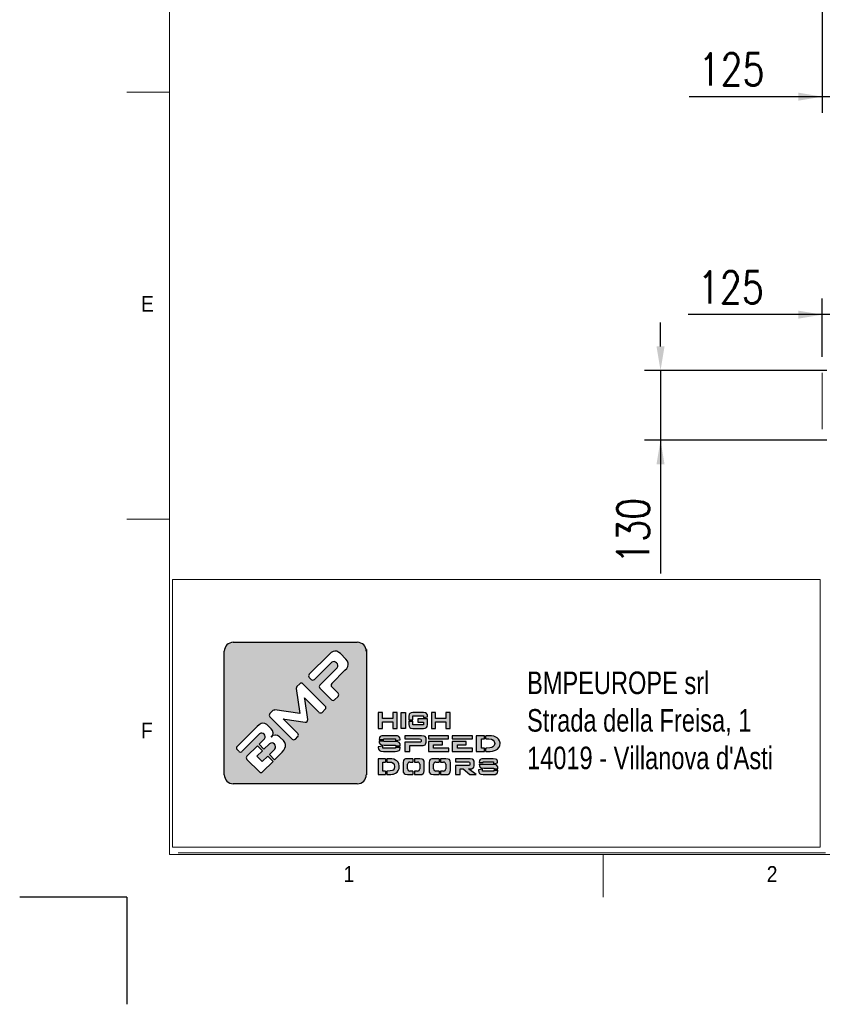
# Model space of a CAD drawing. Header units: inches. Extents: x 0 to 13926, y 0 to 5002.
# Tile 1 of 10: x 0 to 1499, y 0 to 1839. Entities that reach past the tile are written whole.
import ezdxf

# ---------------------------------------------------------------- set-up
doc = ezdxf.new("R2010")
doc.units = ezdxf.units.IN
doc.header["$MEASUREMENT"] = 0
doc.layers.add('FORMAT', color=7, linetype='Continuous')
doc.layers.add('Montante', color=7, linetype='Continuous', lineweight=0)
doc.styles.add('Compilazione 1', font='romans.shx', dxfattribs={"width": 0.75, "height": 480})
doc.styles.add('NYIP', font='romans.shx', dxfattribs={"width": 0.8})
doc.styles.add('SLDTEXTSTYLE0', font='GOTHIC.TTF', dxfattribs={"width": 0.913})
doc.dimstyles.new('STANDARD35', dxfattribs={"dimscale": 35, "dimtxt": 2, "dimasz": 1.5, "dimexe": 1, "dimexo": 1, "dimgap": 0.7, "dimtad": 1, "dimdec": 0, "dimdsep": 46, "dimtxsty": 'NYIP', "dimcen": 0, "dimclrd": 1, "dimclre": 1, "dimclrt": 2, "dimadec": 0, "dimazin": 0, "dimtfac": 1, "dimtdec": 0, "dimtix": 1, "dimtmove": 0, "dimatfit": 3, "dimfxl": 0, "dimtvp": 1, "dimtolj": 1, "dimtzin": 0, "dimarcsym": 0})

# ---------------------------------------------------------------- blocks, each defined once
blk = doc.blocks.new('A$C7C9C4F3F')
at = {"color": 7, "lineweight": 5}
blk.add_line((0, 1765.8), (199.3, 1765.8), dxfattribs=at)
at = {"layer": 'FORMAT', "color": 7, "lineweight": 5}
for p, q in [((199.3, 11304.4), (199.3, 199.3)), ((0, 3758.8), (199.3, 3758.8)), ((199.3, 199.3), (16199.3, 199.3)), ((2224.2, 0), (2224.2, 199.3))]:
    blk.add_line(p, q, dxfattribs=at)
at = {"color": 7, "lineweight": 5, "char_height": 73.8, "attachment_point": 1, "style": 'SLDTEXTSTYLE0'}
for s, insert in [('E', (66.4, 2808)), ('1', (1011.8, 145.3)), ('2', (2988.2, 145.3))]:
    blk.add_mtext(s, dxfattribs=dict(at, insert=insert))
at = {"layer": 'FORMAT', "color": 7, "lineweight": 5, "insert": (66.4, 815), "char_height": 73.8, "attachment_point": 1, "style": 'SLDTEXTSTYLE0'}
blk.add_mtext('F', dxfattribs=at)
blk = doc.blocks.new('*D30')
at = {"color": 7, "lineweight": -2}
for p, q in [((1499.1, 1209.5), (1499.1, 1318.1)), ((1624.1, 1153.1), (1624.1, 1318.1)), ((1499.1, 1288.1), (1248.8, 1288.1)), ((1454.1, 1288.1), (1409.1, 1288.1)), ((1624.1, 1288.1), (1499.1, 1288.1)), ((1669.1, 1288.1), (1714.1, 1288.1))]:
    blk.add_line(p, q, dxfattribs=at)
at = {"color": 7}
for points in [[(1454.1, 1280.6), (1454.1, 1295.6), (1499.1, 1288.1)], [(1669.1, 1295.6), (1669.1, 1280.6), (1624.1, 1288.1)]]:
    blk.add_solid(points, dxfattribs=at)
at = {"layer": 'Defpoints', "color": 0}
for p in [(1499.1, 1288.1), (1499.1, 1179.5), (1624.1, 1123.1)]:
    blk.add_point(p, dxfattribs=at)
at = {"color": 7, "lineweight": 0, "insert": (1328.2, 1339.1), "char_height": 60, "attachment_point": 5, "style": 'NYIP'}
blk.add_mtext('\\A1;125', dxfattribs=at)
blk = doc.blocks.new('*D33')
at = {"color": 7, "lineweight": -2}
for p, q in [((1499.1, 1859), (1499.1, 1665.2)), ((1624.1, 1859), (1624.1, 1665.2)), ((1499.1, 1695.2), (1250.1, 1695.2)), ((1454.1, 1695.2), (1409.1, 1695.2)), ((1624.1, 1695.2), (1499.1, 1695.2)), ((1669.1, 1695.2), (1714.1, 1695.2))]:
    blk.add_line(p, q, dxfattribs=at)
at = {"color": 7}
for points in [[(1454.1, 1687.7), (1454.1, 1702.7), (1499.1, 1695.2)], [(1669.1, 1702.7), (1669.1, 1687.7), (1624.1, 1695.2)]]:
    blk.add_solid(points, dxfattribs=at)
at = {"layer": 'Defpoints', "color": 0}
for p in [(1499.1, 1889), (1624.1, 1889), (1499.1, 1695.2)]:
    blk.add_point(p, dxfattribs=at)
at = {"color": 7, "lineweight": 0, "insert": (1329.6, 1746.2), "char_height": 60, "attachment_point": 5, "style": 'NYIP'}
blk.add_mtext('\\A1;125', dxfattribs=at)
blk = doc.blocks.new('*D44')
at = {"color": 7, "lineweight": -2}
for p, q in [((1196.9, 1228.7), (1196.9, 1273.7)), ((1507.6, 1183.7), (1166.9, 1183.7)), ((1196.9, 1183.7), (1196.9, 1053.7)), ((1507.6, 1053.7), (1166.9, 1053.7)), ((1196.9, 1053.7), (1196.9, 804.8)), ((1196.9, 1008.7), (1196.9, 963.7))]:
    blk.add_line(p, q, dxfattribs=at)
at = {"color": 7}
for points in [[(1189.4, 1228.7), (1204.4, 1228.7), (1196.9, 1183.7)], [(1204.4, 1008.7), (1189.4, 1008.7), (1196.9, 1053.7)]]:
    blk.add_solid(points, dxfattribs=at)
at = {"layer": 'Defpoints', "color": 0}
for p in [(1537.6, 1183.7), (1196.9, 1053.7), (1537.6, 1053.7)]:
    blk.add_point(p, dxfattribs=at)
at = {"color": 7, "lineweight": 0, "insert": (1145.9, 884.2), "char_height": 60, "attachment_point": 5, "rotation": 90, "style": 'NYIP'}
blk.add_mtext('\\A1;130', dxfattribs=at)

msp = doc.modelspace()

# ---------------------------------------------------------------- hatches: boundary and pattern name
h = msp.add_hatch(color=7)
h.set_gradient(color1=(8, 89, 3), color2=(8, 89, 2), one_color=1)
h.paths.add_polyline_path([(647.5, 428.8), (647.5, 659.3, 0.414214), (630.6, 676.1), (399, 676.1, 0.414214), (382.2, 659.3), (382.2, 428.8, 0.414214), (399, 412), (630.6, 412, 0.414214)])
h.paths.add_polyline_path([(704.8, 515.4), (704.8, 544.8), (697, 544.8), (697, 533.8), (677.5, 533.8), (677.5, 544.8), (669.8, 544.8), (669.8, 515.4), (677.5, 515.4), (677.5, 527.6), (697, 527.6), (697, 515.4)])
h.paths.add_polyline_path([(720.3, 515.4), (720.3, 544.8), (712.6, 544.8), (712.6, 515.4)])
h.paths.add_polyline_path([(734.6, 521.8), (734.6, 529), (726.9, 529), (726.9, 522.7), (727.2, 519.7), (728.5, 516.9), (730.4, 515.9), (734.5, 515.4), (754.1, 515.4), (757.3, 515.6), (760.1, 516.9), (761.1, 518.6), (761.7, 522.7), (761.7, 532.9), (743.4, 532.9), (743.4, 527), (754.1, 527), (754.1, 521.8)])
h.paths.add_polyline_path([(761.7, 537.9), (761.4, 540.5), (760.1, 543.3), (758.1, 544.3), (754.1, 544.8), (734.5, 544.8), (731.3, 544.6), (728.5, 543.3), (727.5, 541.6), (726.9, 537.6), (726.9, 531.5), (734.6, 531.5), (734.6, 538.6), (754.1, 538.6), (754.1, 535.5), (761.7, 536.8)])
h.paths.add_polyline_path([(776.6, 533.8), (776.6, 544.8), (768.9, 544.8), (768.9, 515.4), (776.6, 515.4), (776.6, 527.6), (796.1, 527.6), (796.1, 515.4), (803.8, 515.4), (803.8, 544.8), (796.1, 544.8), (796.1, 533.8)])
h.paths.add_polyline_path([(710.1, 497.4), (708.3, 500.2), (705.9, 501.2), (700.9, 501.7), (680.7, 501.7), (676.7, 501.5), (673.3, 500.2), (672, 498.5), (671.3, 494.5), (671.3, 494.5), (679.9, 494.5), (679.9, 495.7), (701.7, 495.7), (701.7, 492.5), (710.4, 493.9), (710.4, 495)])
h.paths.add_polyline_path([(708.8, 489.1), (706.4, 490.2), (701.3, 490.7), (679.9, 490.7), (679.9, 491.9), (671.3, 491.9), (671.3, 491.3), (671.6, 488.5), (673.3, 485.7), (675.7, 484.6), (680.7, 484.1), (702.2, 484.1), (702.2, 482.7), (710.8, 482.7), (710.8, 483.5), (710.5, 486.3)])
h.paths.add_polyline_path([(710.1, 475.6), (710.8, 479.6), (710.8, 480.2), (702.2, 480.2), (702.2, 478.7), (678.5, 478.7), (678.5, 482), (669.8, 480.7), (669.8, 479.6), (670.2, 476.7), (671.8, 473.9), (674.3, 472.8), (679.4, 472.3), (701.3, 472.3), (705.3, 472.6), (708.8, 473.9)])
h.paths.add_polyline_path([(729, 472.3), (729, 483.3), (750.5, 483.3), (753.4, 483.5), (757.1, 484.8), (758.2, 485.8), (759.2, 489.4), (759.2, 495.7), (759, 497.4), (757.1, 500.3), (755.3, 501.1), (750.5, 501.7), (719.5, 501.7), (719.5, 495.8), (746.8, 495.8), (749.3, 495.4), (749.9, 494.1), (749.9, 491.1), (749.3, 489.7), (746.8, 489.3), (719.5, 489.3), (719.5, 472.3)])
h.paths.add_polyline_path([(801.3, 472.3), (801.3, 478.7), (773, 478.7), (773, 484.7), (789.4, 484.7), (789.4, 490.6), (763.4, 490.6), (763.4, 472.3)])
h.paths.add_polyline_path([(846, 472.3), (846, 478.7), (817.7, 478.7), (817.7, 484.7), (834, 484.7), (834, 490.6), (808, 490.6), (808, 472.3)])
h.paths.add_polyline_path([(868.1, 472.3), (868.1, 478.7), (862.4, 478.7), (862.4, 495.6), (868.1, 495.6), (868.1, 501.7), (852.7, 501.7), (852.7, 472.3)])
h.paths.add_polyline_path([(889, 474.6), (892.4, 476.8), (895.1, 479.8), (895.3, 480.1), (896.7, 483.5), (897.1, 487.2), (897.1, 488.6), (896.2, 492.3), (894.5, 495.4), (891.7, 498), (889.5, 499.2), (885.8, 500.6), (881.3, 501.5), (876.2, 501.7), (870.6, 501.7), (870.6, 495.6), (876.3, 495.6), (881, 495.1), (884.5, 493.5), (886.5, 491.1), (887.3, 487.3), (887.3, 487), (886.4, 483.3), (884, 480.7), (881.9, 479.8), (877.9, 479), (872.3, 478.7), (870.6, 478.7), (870.6, 472.3), (874.1, 472.3), (879, 472.4), (883, 472.9), (884.9, 473.2)])
h.paths.add_polyline_path([(845.7, 495.8), (845.7, 501.7), (808, 501.7), (808, 495.8)])
h.paths.add_polyline_path([(801, 495.8), (801, 501.7), (763.4, 501.7), (763.4, 495.8)])
h.paths.add_polyline_path([(683.2, 452.5), (683.2, 458.7), (669.8, 458.7), (669.8, 429.2), (683.2, 429.2), (683.2, 435.7), (678.3, 435.7), (678.3, 452.5)])
h.paths.add_polyline_path([(698.9, 457.6), (695, 458.4), (690.5, 458.7), (685.7, 458.7), (685.7, 452.5), (690.6, 452.5), (694.7, 452), (697.8, 450.4), (699.6, 448), (700.2, 444.2), (700.2, 443.9), (699.4, 440.1), (697.3, 437.6), (695.5, 436.8), (692, 435.9), (687.1, 435.7), (685.7, 435.7), (685.7, 429.2), (688.6, 429.2), (692.9, 429.4), (696.5, 429.7), (698.2, 430.1), (701.8, 431.5), (704.8, 433.7), (707.1, 436.7), (707.2, 437), (708.5, 440.4), (708.9, 444.1), (708.9, 445.5), (708.1, 449.2), (706.6, 452.3), (704.1, 454.8), (702.2, 456.1)])
h.paths.add_polyline_path([(734.6, 452.5), (734.6, 458.7), (724.3, 458.7), (720.7, 458.3), (717.8, 457.1), (716.6, 455.3), (716, 451.4), (716, 436.4), (716.3, 433.5), (717.8, 430.8), (719.8, 429.7), (724.3, 429.2), (734.6, 429.2), (734.6, 435.7), (728.7, 435.7, -0.414214), (724.4, 439.9), (724.4, 448.3, -0.414214), (728.7, 452.5)])
h.paths.add_polyline_path([(755.4, 454.3), (753.9, 457.1), (751.7, 458.1), (747.3, 458.7), (737.1, 458.7), (737.1, 452.5), (743, 452.5, -0.414214), (747.2, 448.3), (747.2, 439.9, -0.414214), (743, 435.7), (737.1, 435.7), (737.1, 429.2), (747.3, 429.2), (750.9, 429.5), (753.9, 430.8), (755, 432.5), (755.6, 436.4), (755.6, 451.4)])
h.paths.add_polyline_path([(783.3, 452.5), (783.3, 458.7), (773, 458.7), (769.5, 458.3), (766.5, 457.1), (765.3, 455.3), (764.7, 451.4), (764.7, 436.4), (765, 433.5), (766.5, 430.8), (768.6, 429.7), (773, 429.2), (783.3, 429.2), (783.3, 435.7), (777.4, 435.7, -0.414214), (773.2, 439.9), (773.2, 448.3, -0.414214), (777.4, 452.5)])
h.paths.add_polyline_path([(804, 454.3), (802.5, 457.1), (800.5, 458.1), (796, 458.7), (785.8, 458.7), (785.8, 452.5), (791.7, 452.5, -0.414214), (795.9, 448.3), (795.9, 439.9, -0.414214), (791.7, 435.7), (785.8, 435.7), (785.8, 429.2), (796, 429.2), (799.6, 429.5), (802.5, 430.8), (803.7, 432.5), (804.4, 436.4), (804.4, 451.4)])
h.paths.add_polyline_path([(848.9, 454.3), (847.2, 457.2), (845.6, 458.1), (841.3, 458.7), (814, 458.7), (814, 452.7), (838.2, 452.7), (840.3, 452.3), (840.8, 451), (840.8, 447.5), (840.3, 446.2), (838.2, 445.9), (814, 445.9), (814, 429.2), (822.4, 429.2), (822.4, 439.9), (828.5, 439.9), (841, 429.2), (852.3, 429.2), (838, 439.9), (841.3, 439.9), (843.9, 440.1), (847.2, 441.4), (848.1, 442.3), (849, 446), (849, 452.6)])
h.paths.add_polyline_path([(865.9, 451.4), (865.9, 452.6), (885.1, 452.6), (885.1, 449.4), (892.7, 450.9), (892.7, 451.9), (892.5, 454.3), (890.9, 457.1), (888.8, 458.1), (884.4, 458.7), (866.7, 458.7), (863.1, 458.3), (860.1, 457.1), (858.9, 455.3), (858.4, 451.4), (858.4, 451.4)])
h.paths.add_polyline_path([(889.2, 447.1), (884.7, 447.6), (865.9, 447.6), (865.9, 448.8), (858.4, 448.8), (858.4, 448.3), (858.6, 445.3), (860.1, 442.6), (862.2, 441.5), (866.7, 441), (885.5, 441), (885.5, 439.6), (893.1, 439.6), (893.1, 440.3), (892.9, 443.3), (891.4, 446)])
h.paths.add_polyline_path([(892.5, 432.5), (893.1, 436.4), (893.1, 437.1), (885.5, 437.1), (885.5, 435.7), (864.7, 435.7), (864.7, 439), (857.1, 437.7), (857.1, 436.4), (857.4, 433.6), (858.8, 430.8), (861, 429.7), (865.4, 429.2), (884.7, 429.2), (888.3, 429.5), (891.4, 430.8)])
h.paths.add_polyline_path([(406.2, 481.7), (443.3, 518.9), (447.2, 522.2), (450.8, 524.2), (454.3, 525), (458, 524.6), (461.7, 522.6), (464.3, 520.4), (469.9, 514.8), (472.5, 511.2), (473.5, 507.2), (473.5, 506.6), (472.6, 502.5), (469.9, 499.3), (473, 501.8), (477.1, 502.8), (477.8, 502.8), (481.8, 501.9), (485.5, 499.7), (486.8, 498.6), (492.6, 492.8), (495.4, 489.2), (496.6, 485.3), (496.4, 481.6), (495.3, 478.2), (493.3, 474.7), (490.4, 470.9), (488, 468.4), (476.2, 456.6), (466.3, 466.6), (476.4, 476.8, 0.86713), (466.5, 486.7), (456.3, 476.5), (447, 485.9), (457.2, 496.1, 0.88875), (448.1, 505.1), (415.4, 472.5, -0.414214), (409.4, 472.5), (406.2, 475.8, -0.414088)], flags=16)
h.paths.add_polyline_path([(467.4, 542.9), (472.9, 548.5, -0.234445), (476.4, 549.7), (523.2, 543.4), (516.5, 589.7, -0.236379), (517.7, 593.3), (523.1, 598.7, -0.414214), (529.1, 598.7), (570.7, 557.1, -0.414214), (570.7, 551.1), (564.9, 545.3, -0.414418), (559, 545.4), (532.8, 571.6), (532.1, 572.3), (532.5, 570.3), (538, 531.9, -0.235808), (536.8, 528.3), (536.7, 528.2, -0.236783), (533.1, 527), (495.2, 532.5), (492.2, 533), (493.2, 532), (519.5, 505.8, -0.414214), (519.5, 499.9), (515, 495.4, -0.414214), (509, 495.4), (467.4, 537, -0.413615)], flags=16)
h.paths.add_polyline_path([(424.5, 463.4), (444, 482.9), (453.4, 473.5), (443.2, 463.3), (453.1, 453.4), (463.3, 463.6), (473.3, 453.6), (453.7, 434.1, -0.414499), (447.8, 434.1), (424.5, 457.4, -0.414214)], flags=16)
h.paths.add_polyline_path([(540.7, 616.4), (577.9, 653.5), (581.7, 656.8), (585.3, 658.8), (588.7, 659.7), (592.5, 659.3), (596.2, 657.3), (598.9, 655), (609.1, 644.8), (612.1, 641), (613.6, 637.3), (613.8, 634.6), (612.9, 631.2), (610.8, 627.5), (607.6, 623.8), (582.7, 598.9, 0.413999), (582.7, 593), (594.6, 581.1, -0.413728), (594.6, 575.1), (588.3, 568.8, -0.414825), (582.4, 568.8), (560.8, 590.3, -0.414214), (560.8, 596.3), (593.2, 628.7, 0.75715), (582.8, 639.1), (550.4, 606.7, -0.414295), (544.5, 606.7), (540.7, 610.4, -0.414088)], flags=16)

# ---------------------------------------------------------------- linework, layer by layer
at = {"color": 7, "lineweight": 5}
for p, q in [((285.4, 793.3), (1494.8, 793.3)), ((285.4, 793.3), (285.4, 293.3)), ((1494.8, 793.3), (1494.8, 293.3)), ((285.4, 293.3), (1494.8, 293.3)), ((295.8, 283), (1505.1, 283))]:
    msp.add_line(p, q, dxfattribs=at)
at = {"color": 7}
for p, q in [((399, 676.1), (630.6, 676.1)), ((647.5, 662.7), (647.5, 428.8)), ((382.2, 428.8), (382.2, 659.3)), ((577.9, 653.5), (540.7, 616.4)), ((581.7, 656.8), (577.9, 653.5)), ((585.3, 658.8), (581.7, 656.8)), ((588.7, 659.7), (585.3, 658.8)), ((592.5, 659.3), (588.7, 659.7)), ((596.2, 657.3), (592.5, 659.3)), ((598.9, 655), (596.2, 657.3)), ((609.1, 644.8), (598.9, 655)), ((612.1, 641), (609.1, 644.8)), ((550.4, 606.7), (582.8, 639.1)), ((593.2, 628.7), (560.8, 596.3)), ((607.6, 623.8), (610.8, 627.5)), ((610.8, 627.5), (612.9, 631.2)), ((613.6, 637.3), (612.1, 641)), ((612.9, 631.2), (613.8, 634.6)), ((613.8, 634.6), (613.6, 637.3)), ((540.7, 610.4), (544.5, 606.7)), ((582.7, 598.9), (607.6, 623.8)), ((516.5, 589.7), (523.2, 543.4)), ((523.1, 598.7), (517.7, 593.3)), ((570.7, 557.1), (529.1, 598.7)), ((560.8, 590.3), (582.4, 568.8)), ((594.6, 581.1), (582.7, 593)), ((532.5, 570.3), (532.1, 572.3)), ((532.1, 572.3), (532.8, 571.6)), ((538, 531.9), (532.5, 570.3)), ((532.8, 571.6), (559, 545.4)), ((588.3, 568.8), (594.6, 575.1)), ((472.9, 548.5), (467.4, 542.9)), ((467.4, 537), (509, 495.4)), ((523.2, 543.4), (476.4, 549.7)), ((564.9, 545.3), (570.7, 551.1)), ((677.5, 544.8), (669.8, 544.8)), ((669.8, 544.8), (669.8, 515.4)), ((677.5, 533.8), (677.5, 544.8)), ((697, 533.8), (677.5, 533.8)), ((704.8, 544.8), (697, 544.8)), ((697, 544.8), (697, 533.8)), ((704.8, 515.4), (704.8, 544.8)), ((712.6, 515.4), (712.6, 544.8)), ((712.6, 544.8), (720.3, 544.8)), ((720.3, 544.8), (720.3, 515.4)), ((727.5, 541.6), (726.9, 537.6)), ((726.9, 537.6), (726.9, 531.5)), ((728.5, 543.3), (727.5, 541.6)), ((731.3, 544.6), (728.5, 543.3)), ((734.5, 544.8), (731.3, 544.6)), ((754.1, 544.8), (734.5, 544.8)), ((734.6, 531.5), (734.6, 538.6)), ((734.6, 538.6), (754.1, 538.6)), ((758.1, 544.3), (754.1, 544.8)), ((754.1, 538.6), (754.1, 535.5)), ((754.1, 535.5), (761.7, 536.8)), ((760.1, 543.3), (758.1, 544.3)), ((761.4, 540.5), (760.1, 543.3)), ((761.7, 537.9), (761.4, 540.5)), ((761.7, 536.8), (761.7, 537.9)), ((776.6, 544.8), (768.9, 544.8)), ((768.9, 544.8), (768.9, 515.4)), ((776.6, 533.8), (776.6, 544.8)), ((796.1, 533.8), (776.6, 533.8)), ((803.8, 544.8), (796.1, 544.8)), ((796.1, 544.8), (796.1, 533.8)), ((803.8, 515.4), (803.8, 544.8)), ((443.3, 518.9), (406.2, 481.7)), ((447.2, 522.2), (443.3, 518.9)), ((450.8, 524.2), (447.2, 522.2)), ((454.3, 525), (450.8, 524.2)), ((458, 524.6), (454.3, 525)), ((461.7, 522.6), (458, 524.6)), ((464.3, 520.4), (461.7, 522.6)), ((469.9, 514.8), (464.3, 520.4)), ((493.2, 532), (492.2, 533)), ((492.2, 533), (495.2, 532.5)), ((519.5, 505.8), (493.2, 532)), ((495.2, 532.5), (533.1, 527)), ((536.7, 528.2), (536.8, 528.3)), ((669.8, 515.4), (677.5, 515.4)), ((677.5, 515.4), (677.5, 527.6)), ((677.5, 527.6), (697, 527.6)), ((697, 527.6), (697, 515.4)), ((697, 515.4), (704.8, 515.4)), ((720.3, 515.4), (712.6, 515.4)), ((712.6, 515.4), (712.6, 515.4)), ((726.9, 531.5), (734.6, 531.5)), ((726.9, 529), (726.9, 522.7)), ((726.9, 529), (734.6, 529)), ((726.9, 522.7), (727.2, 519.7)), ((727.2, 519.7), (728.5, 516.9)), ((728.5, 516.9), (730.4, 515.9)), ((730.4, 515.9), (734.5, 515.4)), ((734.5, 515.4), (754.1, 515.4)), ((734.6, 521.8), (734.6, 529)), ((754.1, 521.8), (734.6, 521.8)), ((761.7, 532.9), (743.4, 532.9)), ((743.4, 532.9), (743.4, 527)), ((743.4, 527), (754.1, 527)), ((754.1, 527), (754.1, 521.8)), ((754.1, 515.4), (757.3, 515.6)), ((757.3, 515.6), (760.1, 516.9)), ((760.1, 516.9), (761.1, 518.6)), ((761.1, 518.6), (761.7, 522.7)), ((761.7, 522.7), (761.7, 532.9)), ((768.9, 515.4), (776.6, 515.4)), ((776.6, 515.4), (776.6, 527.6)), ((776.6, 527.6), (796.1, 527.6)), ((796.1, 527.6), (796.1, 515.4)), ((796.1, 515.4), (803.8, 515.4)), ((415.4, 472.5), (448.1, 505.2)), ((472.6, 502.5), (469.7, 499.1)), ((469.7, 499.1), (472.6, 502.5)), ((473, 501.8), (469.7, 499.1)), ((469.7, 499.1), (469.9, 499.2)), ((472.5, 511.2), (469.9, 514.8)), ((469.9, 499.2), (472.6, 502.5)), ((473.5, 507.2), (472.5, 511.2)), ((472.6, 502.5), (473.5, 506.6)), ((477.1, 502.8), (473, 501.8)), ((473.5, 506.6), (473.5, 507.2)), ((477.8, 502.8), (477.1, 502.8)), ((481.8, 501.9), (477.8, 502.8)), ((485.5, 499.7), (481.8, 501.9)), ((486.8, 498.6), (485.5, 499.7)), ((492.6, 492.8), (486.8, 498.6)), ((515, 495.4), (519.5, 499.9)), ((672, 498.5), (671.3, 494.5)), ((673.3, 500.2), (672, 498.5)), ((676.7, 501.5), (673.3, 500.2)), ((680.7, 501.7), (676.7, 501.5)), ((700.9, 501.7), (680.7, 501.7)), ((705.9, 501.2), (700.9, 501.7)), ((708.3, 500.2), (705.9, 501.2)), ((710.1, 497.4), (708.3, 500.2)), ((710.4, 495), (710.1, 497.4)), ((750.5, 501.7), (719.5, 501.7)), ((719.5, 501.7), (719.5, 495.8)), ((755.3, 501.1), (750.5, 501.7)), ((757.1, 500.3), (755.3, 501.1)), ((759, 497.4), (757.1, 500.3)), ((759.2, 495.7), (759, 497.4)), ((801, 501.7), (763.4, 501.7)), ((763.4, 501.7), (763.4, 495.8)), ((801, 495.8), (801, 501.7)), ((845.7, 501.7), (808, 501.7)), ((808, 501.7), (808, 495.8)), ((845.7, 495.8), (845.7, 501.7)), ((868.1, 501.7), (852.7, 501.7)), ((852.7, 501.7), (852.7, 472.3)), ((868.1, 495.6), (868.1, 501.7)), ((876.2, 501.7), (870.6, 501.7)), ((870.6, 495.6), (870.6, 501.7)), ((881.3, 501.5), (876.2, 501.7)), ((885.8, 500.6), (881.3, 501.5)), ((889.5, 499.2), (885.8, 500.6)), ((891.7, 498), (889.5, 499.2)), ((894.5, 495.4), (891.7, 498)), ((444, 482.9), (424.5, 463.4)), ((444, 482.9), (453.4, 473.5)), ((457.2, 496.1), (447, 485.9)), ((447, 485.9), (456.3, 476.5)), ((456.3, 476.5), (466.5, 486.7)), ((495.4, 489.2), (492.6, 492.8)), ((493.3, 474.7), (495.3, 478.2)), ((495.3, 478.2), (496.4, 481.6)), ((496.6, 485.3), (495.4, 489.2)), ((496.4, 481.6), (496.6, 485.3)), ((678.5, 482), (669.8, 480.7)), ((669.8, 480.7), (669.8, 479.6)), ((669.8, 479.6), (670.2, 476.7)), ((671.3, 494.5), (671.3, 494.5)), ((671.3, 494.5), (679.9, 494.5)), ((671.3, 491.9), (671.3, 491.3)), ((671.3, 491.9), (679.9, 491.9)), ((671.3, 491.3), (671.6, 488.5)), ((671.6, 488.5), (673.3, 485.7)), ((673.3, 485.7), (675.7, 484.6)), ((675.7, 484.6), (680.7, 484.1)), ((678.5, 478.7), (678.5, 482)), ((702.2, 478.7), (678.5, 478.7)), ((679.9, 494.5), (679.9, 495.7)), ((679.9, 495.7), (701.7, 495.7)), ((679.9, 490.7), (679.9, 491.9)), ((701.3, 490.7), (679.9, 490.7)), ((680.7, 484.1), (702.2, 484.1)), ((706.4, 490.2), (701.3, 490.7)), ((701.7, 495.7), (701.7, 492.5)), ((701.7, 492.5), (710.4, 493.9)), ((702.2, 484.1), (702.2, 482.7)), ((702.2, 482.7), (710.8, 482.7)), ((702.2, 480.2), (702.2, 478.7)), ((702.2, 480.2), (710.8, 480.2)), ((708.8, 489.1), (706.4, 490.2)), ((710.5, 486.3), (708.8, 489.1)), ((710.1, 475.6), (710.8, 479.6)), ((710.4, 493.9), (710.4, 495)), ((710.8, 483.5), (710.5, 486.3)), ((710.8, 482.7), (710.8, 483.5)), ((710.8, 479.6), (710.8, 480.2)), ((719.5, 495.8), (746.8, 495.8)), ((746.8, 489.3), (719.5, 489.3)), ((719.5, 489.3), (719.5, 472.3)), ((729, 472.3), (729, 483.3)), ((729, 483.3), (750.5, 483.3)), ((746.8, 495.8), (749.3, 495.4)), ((749.3, 489.7), (746.8, 489.3)), ((749.3, 495.4), (749.9, 494.1)), ((749.9, 491.1), (749.3, 489.7)), ((749.9, 494.1), (749.9, 491.1)), ((750.5, 483.3), (753.4, 483.5)), ((753.4, 483.5), (757.1, 484.8)), ((757.1, 484.8), (758.2, 485.8)), ((758.2, 485.8), (759.2, 489.4)), ((759.2, 489.4), (759.2, 495.7)), ((763.4, 495.8), (801, 495.8)), ((763.4, 490.6), (763.4, 472.3)), ((789.4, 490.6), (763.4, 490.6)), ((773, 478.7), (773, 484.7)), ((773, 484.7), (789.4, 484.7)), ((801.3, 478.7), (773, 478.7)), ((789.4, 484.7), (789.4, 490.6)), ((801.3, 472.3), (801.3, 478.7)), ((808, 495.8), (845.7, 495.8)), ((808, 490.6), (808, 472.3)), ((834, 490.6), (808, 490.6)), ((817.7, 478.7), (817.7, 484.7)), ((817.7, 484.7), (834, 484.7)), ((846, 478.7), (817.7, 478.7)), ((834, 484.7), (834, 490.6)), ((846, 472.3), (846, 478.7)), ((862.4, 478.7), (862.4, 495.6)), ((862.4, 495.6), (868.1, 495.6)), ((868.1, 478.7), (862.4, 478.7)), ((868.1, 472.3), (868.1, 478.7)), ((870.6, 495.6), (876.3, 495.6)), ((872.3, 478.7), (870.6, 478.7)), ((870.6, 472.3), (870.6, 478.7)), ((877.9, 479), (872.3, 478.7)), ((876.3, 495.6), (881, 495.1)), ((881.9, 479.8), (877.9, 479)), ((881, 495.1), (884.5, 493.5)), ((884, 480.7), (881.9, 479.8)), ((886.4, 483.3), (884, 480.7)), ((884.5, 493.5), (886.5, 491.1)), ((887.3, 487), (886.4, 483.3)), ((886.5, 491.1), (887.3, 487.3)), ((887.3, 487.3), (887.3, 487)), ((892.4, 476.8), (895.1, 479.8)), ((896.2, 492.3), (894.5, 495.4)), ((895.1, 479.8), (895.3, 480.1)), ((895.3, 480.1), (896.7, 483.5)), ((897.1, 488.6), (896.2, 492.3)), ((896.7, 483.5), (897.1, 487.2)), ((897.1, 487.2), (897.1, 488.6)), ((406.2, 475.8), (409.4, 472.5)), ((443.2, 463.3), (453.4, 473.5)), ((453.1, 453.4), (443.2, 463.3)), ((463.3, 463.6), (453.1, 453.4)), ((463.3, 463.6), (473.3, 453.6)), ((476.4, 476.8), (466.3, 466.6)), ((466.3, 466.6), (476.2, 456.6)), ((476.2, 456.6), (488, 468.4)), ((488, 468.4), (490.4, 470.9)), ((490.4, 470.9), (493.3, 474.7)), ((670.2, 476.7), (671.8, 473.9)), ((671.8, 473.9), (674.3, 472.8)), ((674.3, 472.8), (679.4, 472.3)), ((679.4, 472.3), (701.3, 472.3)), ((701.3, 472.3), (705.3, 472.6)), ((705.3, 472.6), (708.8, 473.9)), ((708.8, 473.9), (710.1, 475.6)), ((719.5, 472.3), (729, 472.3)), ((763.4, 472.3), (801.3, 472.3)), ((808, 472.3), (846, 472.3)), ((852.7, 472.3), (868.1, 472.3)), ((870.6, 472.3), (874.1, 472.3)), ((874.1, 472.3), (879, 472.4)), ((879, 472.4), (883, 472.9)), ((883, 472.9), (884.9, 473.2)), ((884.9, 473.2), (889, 474.6)), ((889, 474.6), (892.4, 476.8)), ((424.5, 457.4), (447.8, 434.1)), ((453.7, 434.1), (473.3, 453.6)), ((683.2, 458.7), (669.8, 458.7)), ((669.8, 458.7), (669.8, 429.2)), ((678.3, 435.7), (678.3, 452.5)), ((678.3, 452.5), (683.2, 452.5)), ((683.2, 458.7), (683.2, 452.5)), ((690.5, 458.7), (685.7, 458.7)), ((685.7, 458.7), (685.7, 452.5)), ((685.7, 452.5), (690.6, 452.5)), ((695, 458.4), (690.5, 458.7)), ((690.6, 452.5), (694.7, 452)), ((694.7, 452), (697.8, 450.4)), ((698.9, 457.6), (695, 458.4)), ((697.8, 450.4), (699.6, 448)), ((702.2, 456.1), (698.9, 457.6)), ((700.2, 443.9), (699.4, 440.1)), ((699.6, 448), (700.2, 444.2)), ((700.2, 444.2), (700.2, 443.9)), ((704.1, 454.8), (702.2, 456.1)), ((706.6, 452.3), (704.1, 454.8)), ((708.1, 449.2), (706.6, 452.3)), ((708.9, 445.5), (708.1, 449.2)), ((708.5, 440.4), (708.9, 444.1)), ((708.9, 444.1), (708.9, 445.5)), ((716.6, 455.3), (716, 451.4)), ((716, 451.4), (716, 436.4)), ((717.8, 457.1), (716.6, 455.3)), ((720.7, 458.3), (717.8, 457.1)), ((724.3, 458.7), (720.7, 458.3)), ((734.6, 458.7), (724.3, 458.7)), ((724.4, 439.9), (724.4, 448.3)), ((728.7, 452.5), (734.6, 452.5)), ((734.6, 458.7), (734.6, 452.5)), ((747.3, 458.7), (737.1, 458.7)), ((737.1, 458.7), (737.1, 452.5)), ((737.1, 452.5), (743, 452.5)), ((747.2, 448.3), (747.2, 439.9)), ((751.7, 458.1), (747.3, 458.7)), ((753.9, 457.1), (751.7, 458.1)), ((755.4, 454.3), (753.9, 457.1)), ((755.6, 451.4), (755.4, 454.3)), ((755.6, 436.4), (755.6, 451.4)), ((765.3, 455.3), (764.7, 451.4)), ((764.7, 451.4), (764.7, 436.4)), ((766.5, 457.1), (765.3, 455.3)), ((769.5, 458.3), (766.5, 457.1)), ((773, 458.7), (769.5, 458.3)), ((783.3, 458.7), (773, 458.7)), ((773.2, 439.9), (773.2, 448.3)), ((777.4, 452.5), (783.3, 452.5)), ((783.3, 458.7), (783.3, 452.5)), ((796, 458.7), (785.8, 458.7)), ((785.8, 458.7), (785.8, 452.5)), ((785.8, 452.5), (791.7, 452.5)), ((795.9, 448.3), (795.9, 439.9)), ((800.5, 458.1), (796, 458.7)), ((802.5, 457.1), (800.5, 458.1)), ((804, 454.3), (802.5, 457.1)), ((804.4, 451.4), (804, 454.3)), ((804.4, 436.4), (804.4, 451.4)), ((841.3, 458.7), (814, 458.7)), ((814, 458.7), (814, 452.7)), ((814, 452.7), (838.2, 452.7)), ((838.2, 445.9), (814, 445.9)), ((814, 445.9), (814, 429.2)), ((838.2, 452.7), (840.3, 452.3)), ((840.3, 446.2), (838.2, 445.9)), ((840.3, 452.3), (840.8, 451)), ((840.8, 447.5), (840.3, 446.2)), ((840.8, 451), (840.8, 447.5)), ((845.6, 458.1), (841.3, 458.7)), ((843.9, 440.1), (847.2, 441.4)), ((847.2, 457.2), (845.6, 458.1)), ((848.9, 454.3), (847.2, 457.2)), ((847.2, 441.4), (848.1, 442.3)), ((848.1, 442.3), (849, 446)), ((849, 452.6), (848.9, 454.3)), ((849, 446), (849, 452.6)), ((858.9, 455.3), (858.4, 451.4)), ((858.4, 451.4), (858.4, 451.4)), ((858.4, 451.4), (865.9, 451.4)), ((858.4, 448.8), (858.4, 448.3)), ((858.4, 448.8), (865.9, 448.8)), ((858.4, 448.3), (858.6, 445.3)), ((858.6, 445.3), (860.1, 442.6)), ((860.1, 457.1), (858.9, 455.3)), ((863.1, 458.3), (860.1, 457.1)), ((860.1, 442.6), (862.2, 441.5)), ((862.2, 441.5), (866.7, 441)), ((866.7, 458.7), (863.1, 458.3)), ((865.9, 451.4), (865.9, 452.6)), ((865.9, 452.6), (885.1, 452.6)), ((865.9, 447.6), (865.9, 448.8)), ((884.7, 447.6), (865.9, 447.6)), ((884.4, 458.7), (866.7, 458.7)), ((888.8, 458.1), (884.4, 458.7)), ((889.2, 447.1), (884.7, 447.6)), ((885.1, 452.6), (885.1, 449.4)), ((885.1, 449.4), (892.7, 450.9)), ((890.9, 457.1), (888.8, 458.1)), ((891.4, 446), (889.2, 447.1)), ((892.5, 454.3), (890.9, 457.1)), ((892.9, 443.3), (891.4, 446)), ((892.7, 451.9), (892.5, 454.3)), ((892.7, 450.9), (892.7, 451.9)), ((893.1, 440.3), (892.9, 443.3)), ((669.8, 429.2), (683.2, 429.2)), ((683.2, 435.7), (678.3, 435.7)), ((683.2, 435.7), (683.2, 429.2)), ((687.1, 435.7), (685.7, 435.7)), ((685.7, 435.7), (685.7, 429.2)), ((685.7, 429.2), (688.6, 429.2)), ((692, 435.9), (687.1, 435.7)), ((688.6, 429.2), (692.9, 429.4)), ((695.5, 436.8), (692, 435.9)), ((692.9, 429.4), (696.5, 429.7)), ((697.3, 437.6), (695.5, 436.8)), ((696.5, 429.7), (698.2, 430.1)), ((699.4, 440.1), (697.3, 437.6)), ((698.2, 430.1), (701.8, 431.5)), ((701.8, 431.5), (704.8, 433.7)), ((704.8, 433.7), (707.1, 436.7)), ((707.1, 436.7), (707.2, 437)), ((707.2, 437), (708.5, 440.4)), ((716, 436.4), (716.3, 433.5)), ((716.3, 433.5), (717.8, 430.8)), ((717.8, 430.8), (719.8, 429.7)), ((719.8, 429.7), (724.3, 429.2)), ((724.3, 429.2), (734.6, 429.2)), ((734.6, 435.7), (728.7, 435.7)), ((734.6, 435.7), (734.6, 429.2)), ((743, 435.7), (737.1, 435.7)), ((737.1, 435.7), (737.1, 429.2)), ((737.1, 429.2), (747.3, 429.2)), ((747.3, 429.2), (750.9, 429.5)), ((750.9, 429.5), (753.9, 430.8)), ((753.9, 430.8), (755, 432.5)), ((755, 432.5), (755.6, 436.4)), ((764.7, 436.4), (765, 433.5)), ((765, 433.5), (766.5, 430.8)), ((766.5, 430.8), (768.6, 429.7)), ((768.6, 429.7), (773, 429.2)), ((773, 429.2), (783.3, 429.2)), ((783.3, 435.7), (777.4, 435.7)), ((783.3, 435.7), (783.3, 429.2)), ((791.7, 435.7), (785.8, 435.7)), ((785.8, 435.7), (785.8, 429.2)), ((785.8, 429.2), (796, 429.2)), ((796, 429.2), (799.6, 429.5)), ((799.6, 429.5), (802.5, 430.8)), ((802.5, 430.8), (803.7, 432.5)), ((803.7, 432.5), (804.4, 436.4)), ((814, 429.2), (822.4, 429.2)), ((822.4, 429.2), (822.4, 439.9)), ((822.4, 439.9), (828.5, 439.9)), ((828.5, 439.9), (841, 429.2)), ((852.3, 429.2), (838, 439.9)), ((838, 439.9), (841.3, 439.9)), ((841, 429.2), (852.3, 429.2)), ((841.3, 439.9), (843.9, 440.1)), ((864.7, 439), (857.1, 437.7)), ((857.1, 437.7), (857.1, 436.4)), ((857.1, 436.4), (857.4, 433.6)), ((857.4, 433.6), (858.8, 430.8)), ((858.8, 430.8), (861, 429.7)), ((861, 429.7), (865.4, 429.2)), ((864.7, 435.7), (864.7, 439)), ((885.5, 435.7), (864.7, 435.7)), ((865.4, 429.2), (884.7, 429.2)), ((866.7, 441), (885.5, 441)), ((884.7, 429.2), (888.3, 429.5)), ((885.5, 441), (885.5, 439.6)), ((885.5, 439.6), (893.1, 439.6)), ((885.5, 437.1), (885.5, 435.7)), ((885.5, 437.1), (893.1, 437.1)), ((888.3, 429.5), (891.4, 430.8)), ((891.4, 430.8), (892.5, 432.5)), ((892.5, 432.5), (893.1, 436.4)), ((893.1, 439.6), (893.1, 440.3)), ((893.1, 436.4), (893.1, 437.1)), ((630.6, 412), (399, 412))]:
    msp.add_line(p, q, dxfattribs=at)
at = {"color": 2}
for q in [(0, 200), (200, 0)]:
    msp.add_line((200, 200), q, dxfattribs=at)
at = {"color": 7}
for centre, radius, start, end in [((399, 659.3), 16.8, 90, 180), ((630.6, 659.3), 16.8, 0, 90), ((586.5, 632.4), 7.64, 330.7537, 119.2784), ((543.7, 613.4), 4.21, 135, 224.9755), ((520.7, 590.3), 4.21, 135, 188.1977), ((526.1, 595.7), 4.21, 45, 135), ((547.4, 609.7), 4.21, 224.9755, 314.9915), ((563.8, 593.3), 4.21, 134.9755, 224.9755), ((585.7, 595.9), 4.21, 135.042, 225), ((591.7, 578.1), 4.21, 315.095, 45), ((567.7, 554.1), 4.21, 315, 45), ((585.3, 571.7), 4.21, 224.9755, 315.095), ((470.4, 540), 4.21, 135.1172, 225), ((475.9, 545.5), 4.21, 82.3395, 135.1172), ((561.9, 548.3), 4.21, 224.96, 315), ((533.7, 531.2), 4.21, 261.7148, 315), ((533.8, 531.3), 4.21, 315, 8.0736), ((452.1, 500.1), 6.47, 321.7419, 128.2581), ((516.5, 502.8), 4.21, 315, 45), ((409.1, 478.7), 4.21, 135, 224.9755), ((470.8, 481.1), 7.08, 323.1909, 126.909), ((512, 498.3), 4.21, 225, 315), ((412.4, 475.4), 4.21, 224.9755, 314.9755), ((427.5, 460.4), 4.21, 134.9755, 224.9755), ((728.7, 448.3), 4.21, 90, 180), ((743, 448.3), 4.21, 0, 90), ((777.4, 448.3), 4.21, 90, 180), ((791.7, 448.3), 4.21, 0, 90), ((399, 428.8), 16.8, 180, 270), ((450.8, 437.1), 4.21, 224.9755, 315.0313), ((630.6, 428.8), 16.8, 270, 0), ((728.7, 439.9), 4.21, 180, 270), ((743, 439.9), 4.21, 270, 0), ((777.4, 439.9), 4.21, 180, 270), ((791.7, 439.9), 4.21, 270, 0)]:
    msp.add_arc(centre, radius, start, end, dxfattribs=at)
at = {"layer": 'Montante'}
for p, q in [((1499.1, 1133.9), (1499.1, 1179.5)), ((1499.1, 1074.2), (1499.1, 1133.9))]:
    msp.add_line(p, q, dxfattribs=at)

# ---------------------------------------------------------------- block references
at = {"xscale": 0.4, "yscale": 0.4, "zscale": 0.4}
msp.add_blockref('A$C7C9C4F3F', (200, 200), dxfattribs=at)

# ---------------------------------------------------------------- texts
at = {"color": 7, "insert": (947.6, 621.5), "char_height": 42.075, "attachment_point": 1, "style": 'Compilazione 1'}
msp.add_mtext_dynamic_manual_height_columns("{\\fArial|b0|i0|c0|p0;BMPEUROPE srl\\P\\pxql;Strada della Freisa, 1\\P14019 - Villanova d'Asti}", width=1128.074, gutter_width=1474.6, heights=[777], dxfattribs=at)

# ---------------------------------------------------------------- dimensions: what is measured, and where the dimension line sits
at = {"color": 7, "lineweight": 0}
for base, p1, p2, angle, picture, middle in [((1499.1, 1695.2), (1624.1, 1889), (1499.1, 1889), 0, '*D33', (1329.6, 1695.2)), ((1499.1, 1288.1), (1624.1, 1123.1), (1499.1, 1179.5), 180, '*D30', (1328.2, 1288.1)), ((1196.9, 1053.7), (1537.6, 1183.7), (1537.6, 1053.7), 90, '*D44', (1196.9, 884.2))]:
    dim = msp.add_linear_dim(base=base, p1=p1, p2=p2, angle=angle, dimstyle='STANDARD35', override={"dimscale": 30, "dimclrd": 7, "dimclre": 7, "dimclrt": 7}, dxfattribs=at)
    dim.commit()
    dim.dimension.update_dxf_attribs({"geometry": picture, "text_midpoint": middle, "dimtype": 160})

doc.saveas('drawing.dxf')
